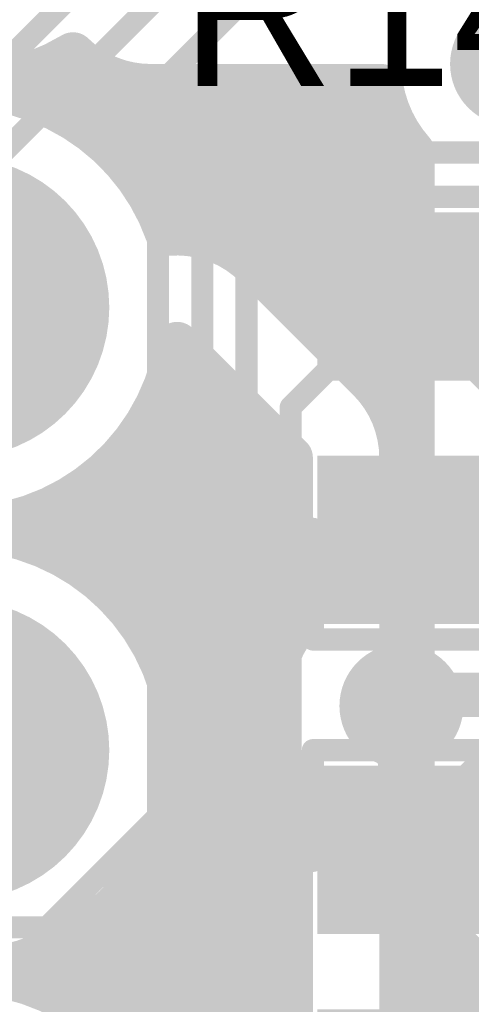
# Model space of a CAD drawing. Extents: x 9.47 to 11.2, y 3.36 to 4.75.
# Tile 10 of 50: x 9.79 to 9.89, y 3.75 to 3.97. Entities that reach past the tile are written whole.
import ezdxf

# ---------------------------------------------------------------- set-up
doc = ezdxf.new("R2010")
doc.units = 0
doc.layers.get('0').update_dxf_attribs({"linetype": 'CONTINUOUS'})
for name, color, linetype in [('BOTTOMLAYER', 5, 'CONTINUOUS'), ('BOTTOMSOLDER', 6, 'CONTINUOUS'), ('MULTILAYER', 9, 'CONTINUOUS'), ('TOPLAYER', 1, 'CONTINUOUS'), ('TOPOVERLAY', 2, 'CONTINUOUS'), ('TOPPASTE', 8, 'CONTINUOUS'), ('TOPSOLDER', 216, 'CONTINUOUS')]:
    doc.layers.add(name, color=color, linetype=linetype)

# ---------------------------------------------------------------- blocks, each defined once
blk = doc.blocks.new('0603C_6')
at = {"layer": 'TOPLAYER'}
for points in [[(-0.0125, 0.015), (-0.0425, 0.015), (-0.0125, -0.015), (-0.0425, -0.015)], [(0.0425, 0.015), (0.0125, 0.015), (0.0425, -0.015), (0.0125, -0.015)]]:
    blk.add_solid(points, dxfattribs=at)
at = {"layer": 'TOPOVERLAY', "const_width": 0.005}
for points in [[(-0.025, 0.02), (-0.05, 0.02)], [(-0.05, -0.02), (-0.05, 0.02)], [(0.05, 0.02), (0.025, 0.02)], [(0.05, -0.02), (0.05, 0.02)], [(-0.025, -0.02), (-0.05, -0.02)], [(0.05, -0.02), (0.025, -0.02)]]:
    blk.add_lwpolyline(points, dxfattribs=at)
at = {"layer": 'TOPOVERLAY', "const_width": 0.0025}
for points in [[(-0.05125, 0.02, 1), (-0.04875, 0.02, 1)], [(-0.05125, 0.02, 1), (-0.04875, 0.02, 1)], [(-0.02625, 0.02, 1), (-0.02375, 0.02, 1)], [(0.02375, 0.02, 1), (0.02625, 0.02, 1)], [(0.04875, 0.02, 1), (0.05125, 0.02, 1)], [(0.04875, 0.02, 1), (0.05125, 0.02, 1)], [(-0.05125, -0.02, 1), (-0.04875, -0.02, 1)], [(-0.05125, -0.02, 1), (-0.04875, -0.02, 1)], [(-0.02625, -0.02, 1), (-0.02375, -0.02, 1)], [(0.02375, -0.02, 1), (0.02625, -0.02, 1)], [(0.04875, -0.02, 1), (0.05125, -0.02, 1)], [(0.04875, -0.02, 1), (0.05125, -0.02, 1)]]:
    blk.add_lwpolyline(points, format="xyb", close=True, dxfattribs=at)
at = {"layer": 'TOPPASTE'}
for points in [[(-0.0125, 0.015), (-0.0425, 0.015), (-0.0125, -0.015), (-0.0425, -0.015)], [(0.0425, 0.015), (0.0125, 0.015), (0.0425, -0.015), (0.0125, -0.015)]]:
    blk.add_solid(points, dxfattribs=at)
at = {"layer": 'TOPSOLDER'}
for points in [[(-0.0085, 0.019), (-0.0465, 0.019), (-0.0085, -0.019), (-0.0465, -0.019)], [(0.0465, 0.019), (0.0085, 0.019), (0.0465, -0.019), (0.0085, -0.019)]]:
    blk.add_solid(points, dxfattribs=at)
blk = doc.blocks.new('0603R_28')
at = {"layer": 'TOPLAYER'}
for points in [[(-0.0125, 0.015), (-0.0425, 0.015), (-0.0125, -0.015), (-0.0425, -0.015)], [(0.0425, 0.015), (0.0125, 0.015), (0.0425, -0.015), (0.0125, -0.015)]]:
    blk.add_solid(points, dxfattribs=at)
at = {"layer": 'TOPOVERLAY', "const_width": 0.005}
for points in [[(-0.025, 0.02), (-0.05, 0.02)], [(-0.05, -0.02), (-0.05, 0.02)], [(0.05, 0.02), (0.025, 0.02)], [(0.05, -0.02), (0.05, 0.02)], [(-0.025, -0.02), (-0.05, -0.02)], [(0.05, -0.02), (0.025, -0.02)]]:
    blk.add_lwpolyline(points, dxfattribs=at)
at = {"layer": 'TOPOVERLAY', "const_width": 0.0025}
for points in [[(-0.05125, 0.02, 1), (-0.04875, 0.02, 1)], [(-0.05125, 0.02, 1), (-0.04875, 0.02, 1)], [(-0.02625, 0.02, 1), (-0.02375, 0.02, 1)], [(0.02375, 0.02, 1), (0.02625, 0.02, 1)], [(0.04875, 0.02, 1), (0.05125, 0.02, 1)], [(0.04875, 0.02, 1), (0.05125, 0.02, 1)], [(-0.05125, -0.02, 1), (-0.04875, -0.02, 1)], [(-0.05125, -0.02, 1), (-0.04875, -0.02, 1)], [(-0.02625, -0.02, 1), (-0.02375, -0.02, 1)], [(0.02375, -0.02, 1), (0.02625, -0.02, 1)], [(0.04875, -0.02, 1), (0.05125, -0.02, 1)], [(0.04875, -0.02, 1), (0.05125, -0.02, 1)]]:
    blk.add_lwpolyline(points, format="xyb", close=True, dxfattribs=at)
at = {"layer": 'TOPPASTE'}
for points in [[(-0.0125, 0.015), (-0.0425, 0.015), (-0.0125, -0.015), (-0.0425, -0.015)], [(0.0425, 0.015), (0.0125, 0.015), (0.0425, -0.015), (0.0125, -0.015)]]:
    blk.add_solid(points, dxfattribs=at)
at = {"layer": 'TOPSOLDER'}
for points in [[(-0.0085, 0.019), (-0.0465, 0.019), (-0.0085, -0.019), (-0.0465, -0.019)], [(0.0465, 0.019), (0.0085, 0.019), (0.0465, -0.019), (0.0085, -0.019)]]:
    blk.add_solid(points, dxfattribs=at)
blk = doc.blocks.new('MM_MOTOR_53')
at = {"layer": 'BOTTOMSOLDER', "const_width": 0.034}
for points in [[(0.383, 1.275, 1), (0.417, 1.275, 1)], [(0.483, 1.275, 1), (0.517, 1.275, 1)]]:
    blk.add_lwpolyline(points, format="xyb", close=True, dxfattribs=at)
at = {"layer": 'MULTILAYER', "const_width": 0.03}
for points in [[(0.385, 1.275, 1), (0.415, 1.275, 1)], [(0.485, 1.275, 1), (0.515, 1.275, 1)]]:
    blk.add_lwpolyline(points, format="xyb", close=True, dxfattribs=at)
at = {"layer": 'TOPSOLDER', "const_width": 0.034}
for points in [[(0.383, 1.275, 1), (0.417, 1.275, 1)], [(0.483, 1.275, 1), (0.517, 1.275, 1)]]:
    blk.add_lwpolyline(points, format="xyb", close=True, dxfattribs=at)

msp = doc.modelspace()

# ---------------------------------------------------------------- linework, layer by layer
at = {"layer": 'BOTTOMLAYER', "const_width": 0.01}
for points in [[(9.800786, 3.967162, -0.781919), (9.732162, 4.035786)], [(9.818301, 3.96, -0.196544), (9.800786, 3.967162)], [(9.750217, 3.953426, -0.467693), (9.822146, 3.926651)], [(9.8775, 3.945157, -0.13972), (9.87042, 3.96)], [(9.824314, 3.901745, -1.211256), (9.732292, 3.936)], [(9.822146, 3.926651, -0.221577), (9.841992, 3.919423)], [(9.822146, 3.926651, -0.221577), (9.841992, 3.919423)], [(9.867678, 3.893737, -0.198912), (9.875, 3.876059)], [(9.867678, 3.893737, -0.198912), (9.875, 3.876059)], [(9.85, 3.803417, -0.301511), (9.85, 3.836583)], [(9.875, 3.836583, -0.147584), (9.870828, 3.822755)], [(9.875, 3.836583, -0.147477), (9.870833, 3.822764)], [(9.870828, 3.817245, -0.300365), (9.870828, 3.822755)], [(9.870828, 3.817245, -0.147584), (9.875, 3.803417)], [(9.870833, 3.817236, -0.147477), (9.875, 3.803417)], [(9.88409, 3.76909, -0.198912), (9.8775, 3.785)], [(9.884081, 3.769099, -0.198764), (9.8775, 3.785)], [(9.748994, 3.752705, -0.585176), (9.825, 3.71)]]:
    msp.add_lwpolyline(points, format="xyb", dxfattribs=at)
at = {"layer": 'BOTTOMLAYER'}
for points, const_width in [([(9.798286, 3.967162, 1), (9.803286, 3.967162, 1)], 0.005), ([(9.798286, 3.967162, 1), (9.803286, 3.967162, 1)], 0.005), ([(9.7975, 3.966699, 1), (9.8025, 3.966699, 1)], 0.005), ([(9.7875, 3.962303, 1), (9.7925, 3.962303, 1)], 0.005), ([(9.8075, 3.961419, 1), (9.8125, 3.961419, 1)], 0.005), ([(9.815801, 3.96, 1), (9.820801, 3.96, 1)], 0.005), ([(9.815872, 3.96, 1), (9.820872, 3.96, 1)], 0.005), ([(9.8175, 3.96, 1), (9.8225, 3.96, 1)], 0.005), ([(9.8275, 3.96, 1), (9.8325, 3.96, 1)], 0.005), ([(9.8375, 3.96, 1), (9.8425, 3.96, 1)], 0.005), ([(9.8475, 3.96, 1), (9.8525, 3.96, 1)], 0.005), ([(9.8575, 3.96, 1), (9.8625, 3.96, 1)], 0.005), ([(9.8675, 3.96, 1), (9.8725, 3.96, 1)], 0.005), ([(9.86792, 3.96, 1), (9.87292, 3.96, 1)], 0.005), ([(9.86792, 3.96, 1), (9.87292, 3.96, 1)], 0.005), ([(9.86792, 3.96, 1), (9.87292, 3.96, 1)], 0.005), ([(9.7875, 3.957697, 1), (9.7925, 3.957697, 1)], 0.005), ([(9.7975, 3.953301, 1), (9.8025, 3.953301, 1)], 0.005), ([(9.8025, 3.95, 1), (9.8075, 3.95, 1)], 0.005), ([(9.871519, 3.95, 1), (9.876519, 3.95, 1)], 0.005), ([(9.8075, 3.945707, 1), (9.8125, 3.945707, 1)], 0.005), ([(9.875, 3.945157, 1), (9.88, 3.945157, 1)], 0.005), ([(9.875, 3.945157, 1), (9.88, 3.945157, 1)], 0.005), ([(9.8125, 3.94, 1), (9.8175, 3.94, 1)], 0.005), ([(9.875, 3.94, 1), (9.88, 3.94, 1)], 0.005), ([(9.8175, 3.931795, 1), (9.8225, 3.931795, 1)], 0.005), ([(9.818326, 3.93, 1), (9.823326, 3.93, 1)], 0.005), ([(9.875, 3.93, 1), (9.88, 3.93, 1)], 0.005), ([(9.819646, 3.926651, 1), (9.824646, 3.926651, 1)], 0.005), ([(9.819646, 3.926651, 1), (9.824646, 3.926651, 1)], 0.005), ([(9.819646, 3.926651, 1), (9.824646, 3.926651, 1)], 0.005), ([(9.8275, 3.92609, 1), (9.8325, 3.92609, 1)], 0.005), ([(9.8375, 3.921212, 1), (9.8425, 3.921212, 1)], 0.005), ([(9.838895, 3.92, 1), (9.843895, 3.92, 1)], 0.005), ([(9.839491, 3.919423, 1), (9.844492, 3.919423, 1)], 0.005), ([(9.839491, 3.919423, 1), (9.844492, 3.919423, 1)], 0.005), ([(9.839491, 3.919423, 1), (9.844492, 3.919423, 1)], 0.005), ([(9.875, 3.92, 1), (9.88, 3.92, 1)], 0.005), ([(9.8475, 3.911414, 1), (9.8525, 3.911414, 1)], 0.005), ([(9.848914, 3.91, 1), (9.853914, 3.91, 1)], 0.005), ([(9.875, 3.91, 1), (9.88, 3.91, 1)], 0.005), ([(9.821814, 3.901745, 1), (9.826814, 3.901745, 1)], 0.005), ([(9.821814, 3.901745, 1), (9.826814, 3.901745, 1)], 0.005), ([(9.8575, 3.901414, 1), (9.8625, 3.901414, 1)], 0.005), ([(9.858914, 3.9, 1), (9.863914, 3.9, 1)], 0.005), ([(9.875, 3.9, 1), (9.88, 3.9, 1)], 0.005), ([(9.8275, 3.896059, 1), (9.8325, 3.896059, 1)], 0.005), ([(9.865178, 3.893737, 1), (9.870178, 3.893737, 1)], 0.005), ([(9.865178, 3.893737, 1), (9.870178, 3.893737, 1)], 0.005), ([(9.865178, 3.893737, 1), (9.870178, 3.893737, 1)], 0.005), ([(9.818326, 3.89, 1), (9.823326, 3.89, 1)], 0.005), ([(9.833559, 3.89, 1), (9.838559, 3.89, 1)], 0.005), ([(9.8675, 3.891059, 1), (9.8725, 3.891059, 1)], 0.005), ([(9.868252, 3.89, 1), (9.873252, 3.89, 1)], 0.005), ([(9.875, 3.89, 1), (9.88, 3.89, 1)], 0.005), ([(9.8175, 3.888206, 1), (9.8225, 3.888206, 1)], 0.005), ([(9.8375, 3.886059, 1), (9.8425, 3.886059, 1)], 0.005), ([(9.8125, 3.88, 1), (9.8175, 3.88, 1)], 0.005), ([(9.843559, 3.88, 1), (9.848559, 3.88, 1)], 0.005), ([(9.8475, 3.876059, 1), (9.8525, 3.876059, 1)], 0.005), ([(9.8475, 3.876059, 1), (9.8525, 3.876059, 1)], 0.005), ([(9.8725, 3.876059, 1), (9.8775, 3.876059, 1)], 0.005), ([(9.8725, 3.876059, 1), (9.8775, 3.876059, 1)], 0.005), ([(9.8725, 3.876059, 1), (9.8775, 3.876059, 1)], 0.005), ([(9.8075, 3.874293, 1), (9.8125, 3.874293, 1)], 0.005), ([(9.8025, 3.87, 1), (9.8075, 3.87, 1)], 0.005), ([(9.8475, 3.87, 1), (9.8525, 3.87, 1)], 0.005), ([(9.7975, 3.866699, 1), (9.8025, 3.866699, 1)], 0.005), ([(9.7875, 3.862303, 1), (9.7925, 3.862303, 1)], 0.005), ([(9.825, 3.81, 1), (9.725, 3.81, 1)], 0.01), ([(9.8475, 3.86, 1), (9.8525, 3.86, 1)], 0.005), ([(9.7875, 3.857697, 1), (9.7925, 3.857697, 1)], 0.005), ([(9.7975, 3.853301, 1), (9.8025, 3.853301, 1)], 0.005), ([(9.8025, 3.85, 1), (9.8075, 3.85, 1)], 0.005), ([(9.8475, 3.85, 1), (9.8525, 3.85, 1)], 0.005), ([(9.8075, 3.845707, 1), (9.8125, 3.845707, 1)], 0.005), ([(9.8125, 3.84, 1), (9.8175, 3.84, 1)], 0.005), ([(9.8475, 3.84, 1), (9.8525, 3.84, 1)], 0.005), ([(9.8475, 3.836583, 1), (9.8525, 3.836583, 1)], 0.005), ([(9.8475, 3.836583, 1), (9.8525, 3.836583, 1)], 0.005), ([(9.8725, 3.836583, 1), (9.8775, 3.836583, 1)], 0.005), ([(9.8725, 3.836583, 1), (9.8775, 3.836583, 1)], 0.005), ([(9.8725, 3.836583, 1), (9.8775, 3.836583, 1)], 0.005), ([(9.8175, 3.831794, 1), (9.8225, 3.831794, 1)], 0.005), ([(9.818326, 3.83, 1), (9.823326, 3.83, 1)], 0.005), ([(9.844216, 3.83, 1), (9.849216, 3.83, 1)], 0.005), ([(9.871618, 3.83, 1), (9.876618, 3.83, 1)], 0.005), ([(9.875, 3.83, 1), (9.88, 3.83, 1)], 0.005), ([(9.868327, 3.822755, 1), (9.873328, 3.822755, 1)], 0.005), ([(9.868327, 3.822755, 1), (9.873328, 3.822755, 1)], 0.005), ([(9.868333, 3.822764, 1), (9.873333, 3.822764, 1)], 0.005), ([(9.82149, 3.82, 1), (9.82649, 3.82, 1)], 0.005), ([(9.8425, 3.82, 1), (9.8475, 3.82, 1)], 0.005), ([(9.8675, 3.82, 1), (9.8725, 3.82, 1)], 0.005), ([(9.875, 3.82, 1), (9.88, 3.82, 1)], 0.005), ([(9.868327, 3.817245, 1), (9.873328, 3.817245, 1)], 0.005), ([(9.868327, 3.817245, 1), (9.873328, 3.817245, 1)], 0.005), ([(9.868333, 3.817236, 1), (9.873333, 3.817236, 1)], 0.005), ([(9.8225, 3.81, 1), (9.8275, 3.81, 1)], 0.005), ([(9.8225, 3.81, 1), (9.8275, 3.81, 1)], 0.005), ([(9.844216, 3.81, 1), (9.849216, 3.81, 1)], 0.005), ([(9.871618, 3.81, 1), (9.876618, 3.81, 1)], 0.005), ([(9.875, 3.81, 1), (9.88, 3.81, 1)], 0.005), ([(9.8475, 3.803417, 1), (9.8525, 3.803417, 1)], 0.005), ([(9.8475, 3.803417, 1), (9.8525, 3.803417, 1)], 0.005), ([(9.8725, 3.803417, 1), (9.8775, 3.803417, 1)], 0.005), ([(9.8725, 3.803417, 1), (9.8775, 3.803417, 1)], 0.005), ([(9.8725, 3.803417, 1), (9.8775, 3.803417, 1)], 0.005), ([(9.82149, 3.8, 1), (9.82649, 3.8, 1)], 0.005), ([(9.8475, 3.8, 1), (9.8525, 3.8, 1)], 0.005), ([(9.818326, 3.79, 1), (9.823326, 3.79, 1)], 0.005), ([(9.8475, 3.79, 1), (9.8525, 3.79, 1)], 0.005), ([(9.8175, 3.788206, 1), (9.8225, 3.788206, 1)], 0.005), ([(9.875, 3.785, 1), (9.88, 3.785, 1)], 0.005), ([(9.875, 3.785, 1), (9.88, 3.785, 1)], 0.005), ([(9.875, 3.785, 1), (9.88, 3.785, 1)], 0.005), ([(9.8125, 3.78, 1), (9.8175, 3.78, 1)], 0.005), ([(9.8475, 3.78, 1), (9.8525, 3.78, 1)], 0.005), ([(9.8725, 3.78, 1), (9.8775, 3.78, 1)], 0.005), ([(9.875563, 3.78, 1), (9.880563, 3.78, 1)], 0.005), ([(9.8075, 3.774293, 1), (9.8125, 3.774293, 1)], 0.005), ([(9.8775, 3.774692, 1), (9.8825, 3.774692, 1)], 0.005), ([(9.8025, 3.77, 1), (9.8075, 3.77, 1)], 0.005), ([(9.8475, 3.77, 1), (9.8525, 3.77, 1)], 0.005), ([(9.8725, 3.77, 1), (9.8775, 3.77, 1)], 0.005), ([(9.880729, 3.77, 1), (9.88573, 3.77, 1)], 0.005), ([(9.881581, 3.769099, 1), (9.886581, 3.769099, 1)], 0.005), ([(9.88159, 3.76909, 1), (9.88659, 3.76909, 1)], 0.005), ([(9.881599, 3.769081, 1), (9.886599, 3.769081, 1)], 0.005), ([(9.7975, 3.766699, 1), (9.8025, 3.766699, 1)], 0.005), ([(9.8875, 3.76318, 1), (9.8925, 3.76318, 1)], 0.005), ([(9.7875, 3.762303, 1), (9.7925, 3.762303, 1)], 0.005), ([(9.8475, 3.76, 1), (9.8525, 3.76, 1)], 0.005), ([(9.8725, 3.76, 1), (9.8775, 3.76, 1)], 0.005), ([(9.89068, 3.76, 1), (9.89568, 3.76, 1)], 0.005), ([(9.7875, 3.757697, 1), (9.7925, 3.757697, 1)], 0.005), ([(9.7975, 3.753301, 1), (9.8025, 3.753301, 1)], 0.005), ([(9.8025, 3.75, 1), (9.8075, 3.75, 1)], 0.005), ([(9.8475, 3.75, 1), (9.8525, 3.75, 1)], 0.005), ([(9.8725, 3.75, 1), (9.8775, 3.75, 1)], 0.005)]:
    msp.add_lwpolyline(points, format="xyb", close=True, dxfattribs=dict(at, const_width=const_width))
at = {"layer": 'BOTTOMLAYER', "const_width": 0.01}
for points in [[(9.8, 3.953301), (9.8, 3.966699)], [(9.79, 3.957697), (9.79, 3.962303)], [(9.81, 3.945707), (9.81, 3.961419)], [(9.775, 3.96), (9.87042, 3.96)], [(9.818372, 3.96), (9.87042, 3.96)], [(9.82, 3.931795), (9.82, 3.96)], [(9.83, 3.92609), (9.83, 3.96)], [(9.84, 3.921212), (9.84, 3.96)], [(9.85, 3.911414), (9.85, 3.96)], [(9.86, 3.901414), (9.86, 3.96)], [(9.87, 3.891059), (9.87, 3.96)], [(9.805, 3.95), (9.874019, 3.95)], [(9.8775, 3.785), (9.8775, 3.945157)], [(9.815, 3.94), (9.8775, 3.94)], [(9.820826, 3.93), (9.8775, 3.93)], [(9.841395, 3.92), (9.8775, 3.92)], [(9.841992, 3.919423), (9.867678, 3.893737)], [(9.851414, 3.91), (9.8775, 3.91)], [(9.824314, 3.901745), (9.85, 3.876059)], [(9.861414, 3.9), (9.8775, 3.9)], [(9.83, 3.635), (9.83, 3.896059)], [(9.820826, 3.89), (9.836059, 3.89)], [(9.870752, 3.89), (9.8775, 3.89)], [(9.82, 3.831794), (9.82, 3.888206)], [(9.84, 3.635), (9.84, 3.886059)], [(9.815, 3.88), (9.846059, 3.88)], [(9.85, 3.836583), (9.85, 3.876059)], [(9.875, 3.836583), (9.875, 3.876059)], [(9.81, 3.845707), (9.81, 3.874293)], [(9.805, 3.87), (9.85, 3.87)], [(9.8, 3.853301), (9.8, 3.866699)], [(9.79, 3.857697), (9.79, 3.862303)], [(9.775, 3.86), (9.85, 3.86)], [(9.805, 3.85), (9.85, 3.85)], [(9.815, 3.84), (9.85, 3.84)], [(9.820826, 3.83), (9.846716, 3.83)], [(9.874118, 3.83), (9.8775, 3.83)], [(9.82399, 3.82), (9.845, 3.82)], [(9.87, 3.82), (9.8775, 3.82)], [(9.825, 3.81), (9.846716, 3.81)], [(9.874118, 3.81), (9.8775, 3.81)], [(9.85, 3.735), (9.85, 3.803417)], [(9.875, 3.745355), (9.875, 3.803417)], [(9.82399, 3.8), (9.85, 3.8)], [(9.820826, 3.79), (9.85, 3.79)], [(9.82, 3.731794), (9.82, 3.788206)], [(9.815, 3.78), (9.85, 3.78)], [(9.875, 3.78), (9.878063, 3.78)], [(9.81, 3.745707), (9.81, 3.774293)], [(9.88, 3.740355), (9.88, 3.774692)], [(9.805, 3.77), (9.85, 3.77)], [(9.875, 3.77), (9.88323, 3.77)], [(9.884099, 3.769081), (9.924081, 3.729099)], [(9.8, 3.753301), (9.8, 3.766699)], [(9.89, 3.730355), (9.89, 3.76318)], [(9.79, 3.757697), (9.79, 3.762303)], [(9.775, 3.76), (9.85, 3.76)], [(9.875, 3.76), (9.89318, 3.76)], [(9.805, 3.75), (9.85, 3.75)], [(9.875, 3.75), (9.90318, 3.75)]]:
    msp.add_lwpolyline(points, dxfattribs=at)
at = {"layer": 'BOTTOMSOLDER', "const_width": 0.014}
for points in [[(9.893, 3.965, 1), (9.907, 3.965, 1)], [(9.868, 3.82, 1), (9.882, 3.82, 1)]]:
    msp.add_lwpolyline(points, format="xyb", close=True, dxfattribs=at)
at = {"layer": 'TOPLAYER', "const_width": 0.01}
msp.add_lwpolyline([(9.73655, 3.978038, -1.129027), (9.819992, 4.031811)], format="xyb", dxfattribs=at)
at = {"layer": 'TOPLAYER'}
for points, const_width in [([(9.78, 3.96), (9.88, 4.06)], 0.005), ([(9.775, 3.935), (9.88, 4.04)], 0.005), ([(9.82, 3.96), (9.878268, 4.018268)], 0.005), ([(9.82, 3.795), (9.82, 3.96)], 0.005), ([(9.83, 3.93), (9.845, 3.945)], 0.005), ([(9.845, 3.945), (9.905, 3.945)], 0.005), ([(9.84, 3.92), (9.855, 3.935)], 0.005), ([(9.855, 3.935), (9.895, 3.935)], 0.005), ([(9.83, 3.78), (9.83, 3.93)], 0.005), ([(9.84, 3.75), (9.84, 3.92)], 0.005), ([(9.85, 3.8875), (9.875, 3.9125)], 0.005), ([(9.875, 3.9125), (9.907027, 3.880473)], 0.005), ([(9.85, 3.725), (9.85, 3.8875)], 0.005), ([(9.875, 3.8575), (9.905, 3.8575)], 0.01), ([(9.875, 3.8275), (9.875, 3.8575)], 0.01), ([(9.875, 3.7875), (9.875, 3.8575)], 0.008), ([(9.8725, 3.8225), (9.91, 3.8225)], 0.01), ([(9.8725, 3.8225), (9.91, 3.8225)], 0.01), ([(9.875, 3.7875), (9.908918, 3.821418)], 0.008), ([(9.875, 3.7875), (9.875, 3.8175)], 0.01), ([(9.795, 3.77), (9.82, 3.795)], 0.005), ([(9.8, 3.75), (9.83, 3.78)], 0.005), ([(9.745, 3.77), (9.795, 3.77)], 0.005)]:
    msp.add_lwpolyline(points, dxfattribs=dict(at, const_width=const_width))
for points, const_width in [([(9.81875, 3.96, 1), (9.82125, 3.96, 1)], 0.0025), ([(9.81875, 3.96, 1), (9.82125, 3.96, 1)], 0.0025), ([(9.84375, 3.945, 1), (9.84625, 3.945, 1)], 0.0025), ([(9.84375, 3.945, 1), (9.84625, 3.945, 1)], 0.0025), ([(9.85375, 3.935, 1), (9.85625, 3.935, 1)], 0.0025), ([(9.85375, 3.935, 1), (9.85625, 3.935, 1)], 0.0025), ([(9.82875, 3.93, 1), (9.83125, 3.93, 1)], 0.0025), ([(9.82875, 3.93, 1), (9.83125, 3.93, 1)], 0.0025), ([(9.83875, 3.92, 1), (9.84125, 3.92, 1)], 0.0025), ([(9.83875, 3.92, 1), (9.84125, 3.92, 1)], 0.0025), ([(9.87375, 3.9125, 1), (9.87625, 3.9125, 1)], 0.0025), ([(9.87375, 3.9125, 1), (9.87625, 3.9125, 1)], 0.0025), ([(9.84875, 3.8875, 1), (9.85125, 3.8875, 1)], 0.0025), ([(9.84875, 3.8875, 1), (9.85125, 3.8875, 1)], 0.0025), ([(9.8725, 3.8575, 1), (9.8775, 3.8575, 1)], 0.005), ([(9.8725, 3.8575, 1), (9.8775, 3.8575, 1)], 0.005), ([(9.873, 3.8575, 1), (9.877, 3.8575, 1)], 0.004), ([(9.8725, 3.8275, 1), (9.8775, 3.8275, 1)], 0.005), ([(9.87, 3.8225, 1), (9.875, 3.8225, 1)], 0.005), ([(9.87, 3.8225, 1), (9.875, 3.8225, 1)], 0.005), ([(9.8725, 3.8175, 1), (9.8775, 3.8175, 1)], 0.005), ([(9.81875, 3.795, 1), (9.82125, 3.795, 1)], 0.0025), ([(9.81875, 3.795, 1), (9.82125, 3.795, 1)], 0.0025), ([(9.8725, 3.7875, 1), (9.8775, 3.7875, 1)], 0.005), ([(9.873, 3.7875, 1), (9.877, 3.7875, 1)], 0.004), ([(9.873, 3.7875, 1), (9.877, 3.7875, 1)], 0.004), ([(9.82875, 3.78, 1), (9.83125, 3.78, 1)], 0.0025), ([(9.82875, 3.78, 1), (9.83125, 3.78, 1)], 0.0025), ([(9.79375, 3.77, 1), (9.79625, 3.77, 1)], 0.0025), ([(9.79375, 3.77, 1), (9.79625, 3.77, 1)], 0.0025)]:
    msp.add_lwpolyline(points, format="xyb", close=True, dxfattribs=dict(at, const_width=const_width))
at = {"layer": 'TOPSOLDER', "const_width": 0.014}
for points in [[(9.893, 3.965, 1), (9.907, 3.965, 1)], [(9.868, 3.82, 1), (9.882, 3.82, 1)]]:
    msp.add_lwpolyline(points, format="xyb", close=True, dxfattribs=at)

# ---------------------------------------------------------------- block references
for name, p, rotation in [('MM_MOTOR_53', (11.05, 3.41), 90), ('0603R_28', (9.875, 3.885), 270), ('0603C_6', (9.875, 3.76), 270)]:
    msp.add_blockref(name, p, dxfattribs=dict(rotation=rotation))

# ---------------------------------------------------------------- texts
at = {"layer": 'TOPOVERLAY'}
msp.add_text('R14', height=0.036, dxfattribs=at).set_placement((9.825, 3.96))

doc.saveas('drawing.dxf')
